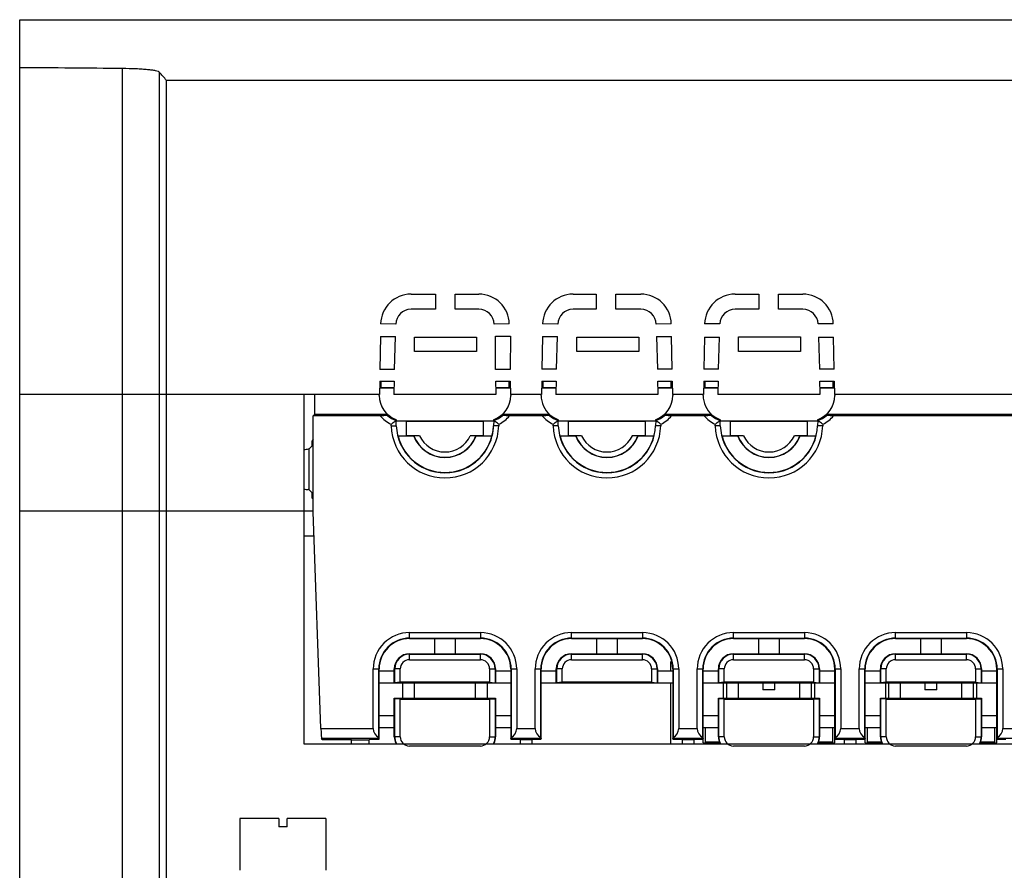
# Model space of a CAD drawing. Header units: millimetres. Extents: x 27 to 207, y 66 to 257.
# Tile 2 of 3: x 27 to 124, y 172 to 256. Entities that reach past the tile are written whole.
import ezdxf

# ---------------------------------------------------------------- set-up
doc = ezdxf.new("R2010")
doc.units = ezdxf.units.MM
doc.header["$LTSCALE"] = 20.976222
doc.layers.get('0').update_dxf_attribs({"linetype": 'CONTINUOUS'})

msp = doc.modelspace()

# ---------------------------------------------------------------- linework, layer by layer
at = {"color": 7}
for p, q in [((26.917, 66.011), (26.917, 256.011)), ((26.917, 256.011), (134.98, 256.011)), ((37.065, 152.311), (37.065, 251.186)), ((40.701, 250.838), (40.701, 152.311)), ((41.417, 152.311), (41.417, 250.011)), ((130.619, 250.011), (41.417, 250.011)), ((65.564, 228.911), (67.994, 228.911)), ((67.994, 228.911), (67.994, 227.411)), ((69.92, 227.411), (69.92, 228.911)), ((69.92, 228.911), (72.27, 228.911)), ((81.564, 228.911), (83.856, 228.911)), ((83.856, 228.911), (83.856, 227.411)), ((85.782, 227.411), (85.782, 228.911)), ((85.782, 228.911), (88.27, 228.911)), ((97.564, 228.911), (99.931, 228.911)), ((99.931, 228.911), (99.931, 227.411)), ((101.857, 227.411), (101.857, 228.911)), ((101.857, 228.911), (104.27, 228.911)), ((67.994, 227.411), (65.564, 227.411)), ((72.27, 227.411), (69.92, 227.411)), ((83.856, 227.411), (81.564, 227.411)), ((88.27, 227.411), (85.782, 227.411)), ((99.931, 227.411), (97.564, 227.411)), ((104.27, 227.411), (101.857, 227.411)), ((64.064, 225.937), (62.564, 225.964)), ((75.269, 225.964), (73.769, 225.937)), ((80.064, 225.937), (78.564, 225.964)), ((91.269, 225.964), (89.769, 225.937)), ((96.065, 225.964), (94.564, 225.964)), ((107.269, 225.964), (105.769, 225.964)), ((62.542, 224.719), (62.486, 221.468)), ((62.542, 224.719), (64.028, 224.719)), ((63.933, 221.468), (64.028, 224.719)), ((65.901, 223.252), (65.901, 224.665)), ((65.901, 224.665), (72.028, 224.665)), ((72.028, 224.665), (72.028, 223.252)), ((73.9, 221.468), (73.9, 224.755)), ((73.9, 224.755), (75.386, 224.755)), ((75.386, 224.755), (75.368, 221.468)), ((78.543, 224.724), (78.486, 221.492)), ((78.543, 224.724), (80.029, 224.724)), ((79.934, 221.492), (80.029, 224.724)), ((81.954, 223.252), (81.954, 224.665)), ((81.954, 224.665), (88.081, 224.665)), ((88.081, 224.665), (88.081, 223.252)), ((89.805, 224.724), (89.899, 221.492)), ((89.805, 224.724), (91.291, 224.724)), ((91.347, 221.492), (91.291, 224.724)), ((94.542, 224.664), (94.486, 221.503)), ((94.542, 224.664), (96.027, 224.664)), ((95.934, 221.503), (96.027, 224.664)), ((97.915, 223.252), (97.915, 224.686)), ((97.915, 224.686), (104.042, 224.686)), ((104.042, 224.686), (104.042, 223.252)), ((105.807, 224.664), (105.899, 221.503)), ((105.807, 224.664), (107.292, 224.664)), ((107.347, 221.503), (107.292, 224.664)), ((72.028, 223.252), (65.901, 223.252)), ((88.081, 223.252), (81.954, 223.252)), ((104.042, 223.252), (97.915, 223.252)), ((63.933, 221.468), (62.486, 221.468)), ((75.368, 221.468), (73.9, 221.468)), ((79.934, 221.492), (78.486, 221.492)), ((91.347, 221.492), (89.899, 221.492)), ((95.934, 221.503), (94.486, 221.503)), ((107.347, 221.503), (105.899, 221.503)), ((62.486, 220.31), (62.459, 219.011)), ((62.486, 220.31), (63.9, 220.31)), ((62.617, 219.665), (62.617, 220.31)), ((63.9, 220.31), (63.868, 219.211)), ((73.966, 219.211), (73.934, 220.31)), ((73.934, 220.31), (75.368, 220.31)), ((75.217, 220.31), (75.217, 219.665)), ((75.368, 220.31), (75.39, 219.011)), ((78.486, 220.31), (78.46, 219.011)), ((78.486, 220.31), (79.9, 220.31)), ((78.619, 219.665), (78.619, 220.31)), ((79.9, 220.31), (79.868, 219.211)), ((89.966, 219.211), (89.934, 220.31)), ((89.934, 220.31), (91.368, 220.31)), ((91.219, 220.31), (91.219, 219.665)), ((91.368, 220.31), (91.39, 219.011)), ((94.486, 220.31), (94.459, 219.011)), ((94.486, 220.31), (95.9, 220.31)), ((94.621, 219.665), (94.621, 220.31)), ((95.9, 220.31), (95.868, 219.211)), ((105.966, 219.211), (105.934, 220.31)), ((105.934, 220.31), (107.368, 220.31)), ((107.221, 220.31), (107.221, 219.665)), ((107.368, 220.31), (107.39, 219.011)), ((62.459, 219.011), (26.917, 219.011)), ((55.004, 184.474), (55.004, 219.011)), ((56.032, 219.011), (56.032, 217.011)), ((62.417, 218.896), (62.417, 219.011)), ((63.879, 219.611), (62.471, 219.611)), ((63.881, 219.665), (62.617, 219.665)), ((73.954, 219.011), (63.88, 219.011)), ((75.217, 219.665), (73.952, 219.665)), ((75.38, 219.611), (73.954, 219.611)), ((78.46, 219.011), (75.39, 219.011)), ((75.417, 219.011), (75.417, 218.895)), ((78.417, 218.897), (78.417, 219.011)), ((79.879, 219.611), (78.472, 219.611)), ((79.881, 219.665), (78.619, 219.665)), ((89.954, 219.011), (79.88, 219.011)), ((91.219, 219.665), (89.952, 219.665)), ((91.38, 219.611), (89.954, 219.611)), ((94.459, 219.011), (91.39, 219.011)), ((91.417, 219.011), (91.417, 218.895)), ((94.417, 218.897), (94.417, 219.011)), ((95.879, 219.611), (94.472, 219.611)), ((95.881, 219.665), (94.621, 219.665)), ((105.954, 219.011), (95.88, 219.011)), ((107.221, 219.665), (105.952, 219.665)), ((107.38, 219.611), (105.954, 219.611)), ((206.917, 219.011), (107.39, 219.011)), ((107.417, 219.011), (107.417, 218.895)), ((56.032, 217.011), (55.917, 216.896)), ((55.917, 207.396), (55.917, 216.896)), ((62.528, 216.896), (55.917, 216.896)), ((63.274, 217.011), (56.032, 217.011)), ((79.28, 217.007), (74.559, 217.011)), ((78.528, 216.896), (75.305, 216.896)), ((79.279, 217.009), (79.28, 217.011)), ((79.279, 217.009), (79.28, 217.011)), ((95.28, 217.007), (90.559, 217.011)), ((94.528, 216.896), (91.305, 216.896)), ((95.279, 217.009), (95.28, 217.011)), ((95.279, 217.009), (95.28, 217.011)), ((177.801, 217.011), (106.559, 217.011)), ((177.917, 216.896), (107.305, 216.896)), ((63.604, 215.892), (63.597, 216.074)), ((63.604, 215.892), (64.112, 215.91)), ((64.094, 216.432), (64.118, 216.479)), ((64.112, 215.91), (64.094, 216.432)), ((65.117, 216.361), (64.105, 216.379)), ((64.121, 216.396), (64.118, 216.479)), ((64.121, 216.396), (73.712, 216.396)), ((65.117, 214.931), (65.117, 216.361)), ((65.117, 216.361), (72.717, 216.361)), ((73.729, 216.379), (72.717, 216.361)), ((72.717, 214.931), (72.717, 216.361)), ((73.715, 216.479), (73.712, 216.396)), ((73.729, 216.379), (73.713, 215.91)), ((74.23, 215.892), (73.713, 215.91)), ((73.715, 216.479), (73.739, 216.432)), ((73.739, 216.432), (73.721, 215.91)), ((73.747, 216.522), (73.763, 216.543)), ((74.236, 216.074), (74.23, 215.892)), ((79.604, 215.892), (79.597, 216.074)), ((80.121, 215.91), (79.604, 215.892)), ((80.094, 216.432), (80.118, 216.479)), ((80.112, 215.91), (80.094, 216.432)), ((81.117, 216.361), (80.105, 216.379)), ((80.121, 216.396), (80.118, 216.479)), ((80.121, 216.396), (89.712, 216.396)), ((81.117, 214.931), (81.117, 216.361)), ((81.117, 216.361), (88.717, 216.361)), ((89.729, 216.379), (88.717, 216.361)), ((88.717, 214.931), (88.717, 216.361)), ((89.715, 216.479), (89.712, 216.396)), ((90.23, 215.892), (89.713, 215.91)), ((89.715, 216.479), (89.739, 216.432)), ((89.739, 216.432), (89.721, 215.91)), ((89.747, 216.522), (89.763, 216.543)), ((90.236, 216.074), (90.23, 215.892)), ((95.604, 215.892), (95.597, 216.074)), ((96.121, 215.91), (95.604, 215.892)), ((96.094, 216.432), (96.118, 216.479)), ((96.112, 215.91), (96.094, 216.432)), ((97.117, 216.361), (96.105, 216.379)), ((96.121, 216.396), (96.118, 216.479)), ((96.121, 216.396), (105.712, 216.396)), ((97.117, 214.931), (97.117, 216.361)), ((97.117, 216.361), (104.717, 216.361)), ((105.729, 216.379), (104.717, 216.361)), ((104.717, 214.931), (104.717, 216.361)), ((105.715, 216.479), (105.712, 216.396)), ((106.23, 215.892), (105.713, 215.91)), ((105.715, 216.479), (105.739, 216.432)), ((105.739, 216.432), (105.721, 215.91)), ((105.747, 216.522), (105.763, 216.543)), ((106.236, 216.074), (106.23, 215.892)), ((64.258, 214.916), (65.117, 214.931)), ((66.41, 214.931), (65.117, 214.931)), ((72.717, 214.931), (71.423, 214.931)), ((71.98, 214.922), (71.423, 214.931)), ((72.717, 214.931), (73.575, 214.916)), ((80.258, 214.916), (81.117, 214.931)), ((82.41, 214.931), (81.117, 214.931)), ((88.717, 214.931), (87.423, 214.931)), ((88.717, 214.931), (89.575, 214.916)), ((96.258, 214.916), (97.117, 214.931)), ((98.41, 214.931), (97.117, 214.931)), ((104.717, 214.931), (103.423, 214.931)), ((103.98, 214.922), (103.423, 214.931)), ((104.717, 214.931), (105.575, 214.916)), ((55.917, 214.541), (55.759, 214.384)), ((55.759, 214.384), (55.759, 213.883)), ((65.835, 214.896), (64.284, 214.896)), ((73.55, 214.896), (71.998, 214.896)), ((81.835, 214.896), (80.284, 214.896)), ((89.55, 214.896), (87.998, 214.896)), ((97.835, 214.896), (96.284, 214.896)), ((105.55, 214.896), (103.998, 214.896)), ((55.461, 213.585), (55.416, 213.585)), ((55.759, 213.883), (55.461, 213.585)), ((55.461, 213.585), (55.461, 209.607)), ((55.461, 209.607), (55.416, 209.607)), ((55.461, 209.607), (55.759, 209.309)), ((55.759, 209.309), (55.759, 208.808)), ((55.759, 208.808), (55.917, 208.651)), ((26.917, 207.511), (55.917, 207.511)), ((56.663, 186.015), (55.917, 207.396)), ((56, 205.011), (55.004, 205.011)), ((65.417, 194.896), (65.417, 195.483)), ((65.417, 195.483), (72.417, 195.483)), ((72.417, 195.483), (72.417, 194.896)), ((81.417, 194.896), (81.417, 195.483)), ((81.417, 195.483), (88.417, 195.483)), ((88.417, 195.483), (88.417, 194.896)), ((97.417, 194.896), (97.417, 195.483)), ((97.417, 195.483), (104.417, 195.483)), ((104.417, 195.483), (104.417, 194.896)), ((113.417, 194.896), (113.417, 195.483)), ((113.417, 195.483), (120.417, 195.483)), ((120.417, 195.483), (120.417, 194.896)), ((65.417, 194.935), (72.417, 194.935)), ((65.417, 194.896), (72.417, 194.896)), ((67.917, 193.396), (67.917, 194.896)), ((69.917, 194.896), (69.917, 193.396)), ((81.417, 194.935), (88.417, 194.935)), ((81.417, 194.896), (88.417, 194.896)), ((83.917, 193.396), (83.917, 194.896)), ((85.917, 194.896), (85.917, 193.396)), ((97.417, 194.935), (104.417, 194.935)), ((97.417, 194.896), (104.417, 194.896)), ((99.917, 193.396), (99.917, 194.896)), ((101.917, 194.896), (101.917, 193.396)), ((113.417, 194.935), (120.417, 194.935)), ((113.417, 194.896), (120.417, 194.896)), ((115.917, 193.396), (115.917, 194.896)), ((117.917, 194.896), (117.917, 193.396)), ((65.416, 193.356), (65.417, 193.396)), ((65.416, 192.808), (65.416, 193.356)), ((65.416, 193.356), (72.417, 193.356)), ((65.416, 192.808), (72.417, 192.808)), ((65.417, 193.396), (72.417, 193.396)), ((72.417, 193.356), (72.417, 193.396)), ((72.417, 192.808), (72.417, 193.356)), ((81.416, 193.356), (81.417, 193.396)), ((81.416, 192.808), (81.416, 193.356)), ((81.416, 193.356), (88.417, 193.356)), ((81.416, 192.808), (88.417, 192.808)), ((81.417, 193.396), (88.417, 193.396)), ((88.417, 193.356), (88.417, 193.396)), ((88.417, 192.808), (88.417, 193.356)), ((91.217, 191.696), (91.217, 192.642)), ((97.416, 193.356), (97.417, 193.396)), ((97.416, 192.808), (97.416, 193.356)), ((97.416, 193.356), (104.417, 193.356)), ((97.416, 192.808), (104.417, 192.808)), ((97.417, 193.396), (104.417, 193.396)), ((104.417, 193.356), (104.417, 193.396)), ((104.417, 192.808), (104.417, 193.356)), ((113.416, 193.356), (113.417, 193.396)), ((113.416, 192.808), (113.416, 193.356)), ((113.416, 193.356), (120.417, 193.356)), ((113.416, 192.808), (120.417, 192.808)), ((113.417, 193.396), (120.417, 193.396)), ((120.417, 193.356), (120.417, 193.396)), ((120.417, 192.808), (120.417, 193.356)), ((61.829, 186.015), (61.829, 191.896)), ((61.829, 191.896), (62.417, 191.896)), ((62.377, 185.123), (62.377, 191.896)), ((62.417, 185.015), (62.417, 191.896)), ((62.417, 191.696), (63.917, 191.696)), ((63.917, 190.496), (63.917, 191.896)), ((63.956, 191.896), (63.917, 191.896)), ((63.956, 190.535), (63.956, 191.896)), ((64.504, 191.896), (63.956, 191.896)), ((64.504, 190.583), (64.504, 191.896)), ((73.329, 191.896), (73.329, 190.583)), ((73.329, 191.896), (73.877, 191.896)), ((73.877, 191.896), (73.877, 190.535)), ((73.877, 191.896), (73.917, 191.896)), ((73.917, 191.896), (73.917, 190.496)), ((73.917, 191.696), (75.417, 191.696)), ((75.417, 191.896), (75.417, 185.015)), ((75.417, 191.896), (76.004, 191.896)), ((75.456, 191.896), (75.456, 185.123)), ((76.004, 191.896), (76.004, 186.015)), ((77.829, 186.015), (77.829, 191.896)), ((77.829, 191.896), (78.417, 191.896)), ((78.377, 185.123), (78.377, 191.896)), ((78.417, 185.015), (78.417, 191.896)), ((78.417, 191.696), (79.917, 191.696)), ((79.917, 190.496), (79.917, 191.896)), ((79.956, 191.896), (79.917, 191.896)), ((79.956, 190.535), (79.956, 191.896)), ((80.504, 191.896), (79.956, 191.896)), ((80.504, 190.583), (80.504, 191.896)), ((89.329, 191.896), (89.329, 190.583)), ((89.329, 191.896), (89.877, 191.896)), ((89.877, 191.896), (89.877, 190.535)), ((89.877, 191.896), (89.917, 191.896)), ((89.917, 191.896), (89.917, 190.496)), ((89.917, 191.696), (91.417, 191.696)), ((91.417, 191.896), (91.417, 185.015)), ((91.417, 191.896), (92.004, 191.896)), ((91.456, 191.896), (91.456, 185.123)), ((92.004, 191.896), (92.004, 186.015)), ((93.829, 186.015), (93.829, 191.896)), ((93.829, 191.896), (94.417, 191.896)), ((94.377, 185.123), (94.377, 191.896)), ((94.417, 184.611), (94.417, 191.896)), ((94.417, 191.696), (95.917, 191.696)), ((95.917, 190.496), (95.917, 191.896)), ((95.956, 191.896), (95.917, 191.896)), ((95.956, 190.535), (95.956, 191.896)), ((96.504, 191.896), (95.956, 191.896)), ((96.504, 190.583), (96.504, 191.896)), ((105.329, 191.896), (105.329, 190.583)), ((105.329, 191.896), (105.877, 191.896)), ((105.877, 191.896), (105.877, 190.535)), ((105.877, 191.896), (105.917, 191.896)), ((105.917, 191.896), (105.917, 190.496)), ((105.917, 191.696), (107.417, 191.696)), ((107.417, 184.611), (107.417, 191.896)), ((107.417, 191.896), (108.004, 191.896)), ((107.456, 191.896), (107.456, 185.123)), ((108.004, 191.896), (108.004, 186.015)), ((109.829, 186.015), (109.829, 191.896)), ((109.829, 191.896), (110.417, 191.896)), ((110.377, 185.123), (110.377, 191.896)), ((110.417, 184.611), (110.417, 191.896)), ((110.417, 191.696), (111.917, 191.696)), ((111.917, 190.496), (111.917, 191.896)), ((111.956, 191.896), (111.917, 191.896)), ((111.956, 190.535), (111.956, 191.896)), ((112.504, 191.896), (111.956, 191.896)), ((112.504, 190.583), (112.504, 191.896)), ((121.329, 191.896), (121.329, 190.583)), ((121.329, 191.896), (121.877, 191.896)), ((121.877, 191.896), (121.877, 190.535)), ((121.877, 191.896), (121.917, 191.896)), ((121.917, 191.896), (121.917, 190.496)), ((121.917, 191.696), (123.417, 191.696)), ((123.417, 184.611), (123.417, 191.896)), ((123.417, 191.896), (124.004, 191.896)), ((123.456, 191.896), (123.456, 185.123)), ((124.004, 191.896), (124.004, 186.015)), ((75.417, 190.496), (62.417, 190.496)), ((63.956, 190.535), (63.917, 190.496)), ((64.504, 190.583), (63.956, 190.535)), ((73.329, 190.583), (64.504, 190.583)), ((64.717, 190.496), (64.717, 188.996)), ((65.917, 188.996), (65.917, 190.496)), ((71.917, 190.496), (71.917, 188.996)), ((73.117, 188.996), (73.117, 190.496)), ((73.329, 190.583), (73.877, 190.535)), ((73.877, 190.535), (73.917, 190.496)), ((91.417, 190.496), (78.417, 190.496)), ((79.956, 190.535), (79.917, 190.496)), ((80.504, 190.583), (79.956, 190.535)), ((89.329, 190.583), (80.504, 190.583)), ((89.329, 190.583), (89.877, 190.535)), ((89.877, 190.535), (89.917, 190.496)), ((91.217, 184.474), (91.217, 190.496)), ((107.417, 190.496), (94.417, 190.496)), ((95.956, 190.535), (95.917, 190.496)), ((96.504, 190.583), (95.956, 190.535)), ((96.409, 190.496), (96.409, 188.996)), ((105.329, 190.583), (96.504, 190.583)), ((96.717, 190.496), (96.717, 188.996)), ((97.917, 188.996), (97.917, 190.496)), ((100.309, 190.496), (100.309, 189.825)), ((101.509, 189.825), (100.309, 189.825)), ((101.509, 189.825), (101.509, 190.496)), ((103.917, 190.496), (103.917, 188.996)), ((105.117, 188.996), (105.117, 190.496)), ((105.329, 190.583), (105.877, 190.535)), ((105.409, 190.496), (105.409, 188.996)), ((105.877, 190.535), (105.917, 190.496)), ((123.417, 190.496), (110.417, 190.496)), ((111.956, 190.535), (111.917, 190.496)), ((112.504, 190.583), (111.956, 190.535)), ((112.411, 190.496), (112.411, 188.996)), ((121.329, 190.583), (112.504, 190.583)), ((112.717, 190.496), (112.717, 188.996)), ((113.917, 188.996), (113.917, 190.496)), ((116.311, 190.496), (116.311, 189.825)), ((117.511, 189.825), (116.311, 189.825)), ((117.511, 189.825), (117.511, 190.496)), ((119.917, 190.496), (119.917, 188.996)), ((121.117, 188.996), (121.117, 190.496)), ((121.329, 190.583), (121.877, 190.535)), ((121.411, 190.496), (121.411, 188.996)), ((121.877, 190.535), (121.917, 190.496)), ((63.917, 185.196), (63.917, 188.996)), ((63.956, 188.956), (63.917, 188.996)), ((63.917, 188.996), (73.917, 188.996)), ((63.956, 185.196), (63.956, 188.956)), ((64.504, 188.908), (63.956, 188.956)), ((64.504, 185.196), (64.504, 188.908)), ((64.504, 188.908), (73.329, 188.908)), ((73.329, 188.908), (73.877, 188.956)), ((73.329, 188.908), (73.329, 185.196)), ((73.877, 188.956), (73.917, 188.996)), ((73.877, 188.956), (73.877, 185.196)), ((73.917, 188.996), (73.917, 185.196)), ((95.917, 185.196), (95.917, 188.996)), ((95.956, 188.956), (95.917, 188.996)), ((95.917, 188.996), (105.917, 188.996)), ((95.956, 185.196), (95.956, 188.956)), ((96.504, 188.908), (95.956, 188.956)), ((96.504, 185.196), (96.504, 188.908)), ((96.504, 188.908), (105.329, 188.908)), ((105.329, 188.908), (105.877, 188.956)), ((105.329, 188.908), (105.329, 185.196)), ((105.877, 188.956), (105.917, 188.996)), ((105.877, 188.956), (105.877, 185.196)), ((105.917, 188.996), (105.917, 185.196)), ((111.917, 185.196), (111.917, 188.996)), ((111.956, 188.956), (111.917, 188.996)), ((111.917, 188.996), (121.917, 188.996)), ((111.956, 185.196), (111.956, 188.956)), ((112.504, 188.908), (111.956, 188.956)), ((112.504, 185.196), (112.504, 188.908)), ((112.504, 188.908), (121.329, 188.908)), ((121.329, 188.908), (121.877, 188.956)), ((121.329, 188.908), (121.329, 185.196)), ((121.877, 188.956), (121.917, 188.996)), ((121.877, 188.956), (121.877, 185.196)), ((121.917, 188.996), (121.917, 185.196)), ((62.417, 187.296), (63.917, 187.296)), ((73.917, 187.296), (75.417, 187.296)), ((94.417, 187.296), (95.917, 187.296)), ((105.917, 187.296), (107.417, 187.296)), ((110.417, 187.296), (111.917, 187.296)), ((121.917, 187.296), (123.417, 187.296)), ((56.663, 186.015), (61.829, 186.015)), ((63.917, 186.096), (62.417, 186.096)), ((75.417, 186.096), (73.917, 186.096)), ((76.004, 186.015), (77.829, 186.015)), ((92.004, 186.015), (93.829, 186.015)), ((95.917, 186.096), (94.417, 186.096)), ((94.609, 186.096), (94.609, 184.714)), ((107.417, 186.096), (105.917, 186.096)), ((107.209, 184.714), (107.209, 186.096)), ((108.004, 186.015), (109.829, 186.015)), ((111.917, 186.096), (110.417, 186.096)), ((110.611, 186.096), (110.611, 184.714)), ((123.417, 186.096), (121.917, 186.096)), ((123.211, 184.714), (123.211, 186.096)), ((124.004, 186.015), (125.829, 186.015)), ((56.805, 184.945), (56.732, 185.016)), ((62.414, 185.016), (56.732, 185.016)), ((56.805, 184.945), (59.641, 184.945)), ((59.69, 184.896), (59.641, 184.945)), ((59.69, 184.474), (59.69, 184.896)), ((59.69, 184.896), (61.431, 184.896)), ((61.431, 184.896), (61.455, 184.945)), ((61.431, 184.474), (61.431, 184.896)), ((62.382, 184.945), (61.455, 184.945)), ((62.382, 184.945), (62.417, 185.015)), ((62.417, 185.015), (62.414, 185.016)), ((63.956, 185.196), (63.917, 185.196)), ((64.504, 185.196), (63.956, 185.196)), ((73.329, 185.196), (73.877, 185.196)), ((73.877, 185.196), (73.917, 185.196)), ((75.417, 185.015), (75.42, 185.016)), ((75.417, 185.015), (75.452, 184.945)), ((78.414, 185.016), (75.42, 185.016)), ((76.317, 184.945), (75.452, 184.945)), ((76.317, 184.945), (76.341, 184.896)), ((76.341, 184.896), (76.341, 184.474)), ((77.492, 184.896), (76.341, 184.896)), ((77.492, 184.896), (77.517, 184.945)), ((77.492, 184.896), (77.492, 184.474)), ((78.382, 184.945), (77.517, 184.945)), ((78.417, 185.015), (78.382, 184.945)), ((78.417, 185.015), (78.414, 185.016)), ((91.417, 185.015), (91.42, 185.016)), ((91.417, 185.015), (91.452, 184.945)), ((94.414, 185.016), (91.42, 185.016)), ((92.317, 184.945), (91.452, 184.945)), ((92.317, 184.945), (92.341, 184.896)), ((92.341, 184.896), (92.341, 184.474)), ((93.492, 184.896), (92.341, 184.896)), ((93.492, 184.896), (93.517, 184.945)), ((93.492, 184.896), (93.492, 184.474)), ((94.382, 184.945), (93.517, 184.945)), ((94.417, 185.015), (94.382, 184.945)), ((94.417, 185.015), (94.414, 185.016)), ((95.956, 185.196), (95.917, 185.196)), ((96.504, 185.196), (95.956, 185.196)), ((105.329, 185.196), (105.877, 185.196)), ((105.877, 185.196), (105.917, 185.196)), ((107.417, 185.015), (107.42, 185.016)), ((107.417, 185.015), (107.452, 184.945)), ((110.414, 185.016), (107.42, 185.016)), ((108.317, 184.945), (107.452, 184.945)), ((108.317, 184.945), (108.341, 184.896)), ((108.341, 184.896), (108.341, 184.474)), ((109.492, 184.896), (108.341, 184.896)), ((109.492, 184.896), (109.517, 184.945)), ((109.492, 184.896), (109.492, 184.474)), ((110.382, 184.945), (109.517, 184.945)), ((110.417, 185.015), (110.382, 184.945)), ((110.417, 185.015), (110.414, 185.016)), ((111.956, 185.196), (111.917, 185.196)), ((112.504, 185.196), (111.956, 185.196)), ((121.329, 185.196), (121.877, 185.196)), ((121.877, 185.196), (121.917, 185.196)), ((123.417, 185.015), (123.42, 185.016)), ((123.417, 185.015), (123.452, 184.945)), ((126.414, 185.016), (123.42, 185.016)), ((124.317, 184.945), (123.452, 184.945)), ((178.517, 184.474), (55.004, 184.474)), ((72.417, 184.283), (65.416, 184.283)), ((94.417, 184.611), (96.107, 184.611)), ((94.609, 184.714), (96.073, 184.714)), ((104.417, 184.283), (97.416, 184.283)), ((105.727, 184.611), (107.417, 184.611)), ((105.76, 184.714), (107.209, 184.714)), ((110.417, 184.611), (112.107, 184.611)), ((110.611, 184.714), (112.073, 184.714)), ((120.417, 184.283), (113.416, 184.283)), ((121.727, 184.611), (123.417, 184.611)), ((121.76, 184.714), (123.211, 184.714)), ((48.674, 177.111), (48.674, 172.011)), ((52.517, 177.111), (48.674, 177.111)), ((52.517, 177.111), (52.517, 176.311)), ((53.317, 176.311), (53.317, 177.111)), ((57.16, 177.111), (53.317, 177.111)), ((57.16, 177.111), (57.16, 172.011)), ((53.317, 176.311), (52.517, 176.311))]:
    msp.add_line(p, q, dxfattribs=at)
for centre, radius, start, end in [((65.564, 225.911), 3, 90, 179), ((72.27, 225.911), 3, 1, 90), ((81.564, 225.911), 3, 90, 179), ((88.27, 225.911), 3, 1, 90), ((97.564, 225.911), 3, 90, 179), ((104.27, 225.911), 3, 1, 90), ((65.564, 225.911), 1.5, 90, 179), ((72.27, 225.911), 1.5, 1, 90), ((81.564, 225.911), 1.5, 90, 179), ((88.27, 225.911), 1.5, 1, 90), ((97.564, 225.911), 1.5, 90, 177.9997), ((104.27, 225.911), 1.5, 2.0003, 90), ((64.917, 218.896), 2.5, 180, 250.22095), ((65.543, 219.211), 1.675, 180, 186.85774), ((72.917, 218.896), 2.5, 289.77905, 359.98384), ((72.291, 219.211), 1.675, 353.14226, 360), ((80.917, 218.896), 2.5, 179.98397, 229.10159), ((81.543, 219.211), 1.675, 180, 186.85774), ((88.917, 218.896), 2.5, 289.77905, 359.98387), ((88.291, 219.211), 1.675, 353.14226, 360), ((96.917, 218.896), 2.5, 179.98397, 229.10159), ((97.543, 219.211), 1.675, 180, 186.85774), ((104.917, 218.896), 2.5, 289.77905, 359.98384), ((104.291, 219.211), 1.675, 353.14226, 360), ((67.425, 35.394), 181.568, 91.32131, 91.54539), ((64.917, 218.896), 3.115, 219.94152, 244.94229), ((77.011, 211.866), 14.669, 159.46692, 159.87294), ((64.917, 218.896), 2.597, 229.74179, 251.5322), ((72.917, 218.896), 2.597, 288.4678, 310.25821), ((72.917, 218.896), 3.115, 295.05771, 320.05848), ((60.822, 211.866), 14.669, 20.12706, 20.53308), ((70.408, 35.377), 181.585, 88.45462, 88.67868), ((83.421, 35.552), 181.41, 91.32111, 91.5454), ((80.917, 218.896), 3.115, 219.94152, 244.94229), ((80.917, 218.896), 2.597, 229.74289, 251.5322), ((80.917, 218.897), 2.501, 229.10608, 250.21637), ((88.917, 218.896), 2.597, 288.4678, 310.25821), ((88.917, 218.896), 3.115, 295.05771, 320.05848), ((76.822, 211.866), 14.669, 20.12706, 20.53308), ((86.408, 35.377), 181.585, 88.45462, 88.67868), ((99.421, 35.552), 181.41, 91.32111, 91.5454), ((96.917, 218.896), 3.115, 219.94152, 244.94229), ((96.917, 218.896), 2.597, 229.74289, 251.5322), ((96.917, 218.897), 2.501, 229.10608, 250.21637), ((104.917, 218.896), 2.597, 288.4678, 310.25821), ((104.917, 218.896), 3.115, 295.05771, 320.05848), ((92.822, 211.866), 14.669, 20.12706, 20.53308), ((102.408, 35.377), 181.585, 88.45462, 88.67868), ((68.917, 216.077), 5.316, 181.99857, 358.00143), ((69.016, 220.151), 6.121, 216.11217, 216.86267), ((68.917, 216.077), 4.807, 181.99917, 358.00083), ((68.835, 216.077), 4.881, 346.23665, 358.03714), ((68.462, 220.413), 6.563, 323.17036, 323.63518), ((84.917, 216.077), 5.316, 181.99857, 358.00143), ((85.016, 220.151), 6.121, 216.11217, 216.86267), ((84.917, 216.077), 4.807, 181.99917, 358.00083), ((84.462, 220.413), 6.563, 323.17036, 323.63518), ((100.917, 216.077), 5.316, 181.99857, 358.00143), ((101.016, 220.151), 6.121, 216.11217, 216.86267), ((100.917, 216.077), 4.807, 181.99917, 358.00083), ((100.462, 220.413), 6.563, 323.17036, 323.63518), ((68.917, 216.077), 3.274, 200.66211, 339.33794), ((68.917, 216.077), 2.756, 204.58025, 335.41982), ((84.917, 216.077), 3.274, 200.66211, 339.33794), ((84.917, 216.077), 2.756, 204.58025, 335.41982), ((100.917, 216.077), 3.274, 200.66211, 339.33794), ((100.917, 216.077), 2.756, 204.58025, 335.41982), ((68.917, 216.077), 4.781, 194.30465, 345.69509), ((68.917, 216.077), 3.3, 200.97683, 339.02317), ((84.917, 216.077), 4.781, 194.30465, 345.69509), ((84.917, 216.077), 3.3, 200.97683, 339.02317), ((100.917, 216.077), 4.781, 194.30465, 345.69509), ((100.917, 216.077), 3.3, 200.97683, 339.02317), ((65.417, 191.896), 3.587, 89.99565, 179.99565), ((72.417, 191.896), 3.587, 359.99565, 89.99565), ((81.417, 191.896), 3.587, 89.99565, 179.99565), ((88.417, 191.896), 3.587, 359.99565, 89.99565), ((97.417, 191.896), 3.587, 89.99565, 179.99565), ((104.417, 191.896), 3.587, 359.99565, 89.99565), ((113.417, 191.896), 3.587, 89.99565, 179.99565), ((120.417, 191.896), 3.587, 359.99565, 89.99565), ((65.417, 191.896), 3.04, 89.99781, 180.00129), ((65.417, 191.896), 3, 89.99923, 180), ((72.417, 191.896), 3.04, 0, 90.00143), ((72.417, 191.896), 3, 0, 90.00069), ((81.417, 191.896), 3.04, 89.99781, 180.00129), ((81.417, 191.896), 3, 89.99923, 180), ((88.417, 191.896), 3.04, 0, 90.00143), ((88.417, 191.896), 3, 0, 90.00069), ((97.417, 191.896), 3.04, 89.99781, 180.00129), ((97.417, 191.896), 3, 89.99923, 180), ((104.417, 191.896), 3.04, 0, 90.00143), ((104.417, 191.896), 3, 0, 90.00069), ((113.417, 191.896), 3.04, 89.99781, 180.00129), ((113.417, 191.896), 3, 89.99923, 180), ((120.417, 191.896), 3.04, 0, 90.00143), ((120.417, 191.896), 3, 0, 90.00069), ((65.417, 191.896), 1.5, 90, 180), ((65.417, 191.896), 1.46, 90.01156, 179.98845), ((65.417, 191.896), 0.913, 90.01139, 179.98862), ((72.417, 191.896), 1.5, 0, 90), ((72.417, 191.896), 1.46, 0.01156, 89.98845), ((72.417, 191.896), 0.913, 0.01139, 89.98862), ((81.417, 191.896), 1.5, 90, 180), ((81.417, 191.896), 1.46, 90.01164, 179.98845), ((81.417, 191.896), 0.913, 90.01173, 179.98862), ((88.417, 191.896), 1.5, 0, 90), ((88.417, 191.896), 1.46, 0.01164, 89.98845), ((88.417, 191.896), 0.913, 0.01173, 89.98862), ((97.417, 191.896), 1.5, 90, 180), ((97.417, 191.896), 1.46, 90.01164, 179.98845), ((97.417, 191.896), 0.913, 90.01173, 179.98862), ((104.417, 191.896), 1.5, 0, 90), ((104.417, 191.896), 1.46, 0.01164, 89.98845), ((104.417, 191.896), 0.913, 0.01173, 89.98862), ((113.417, 191.896), 1.5, 90, 180), ((113.417, 191.896), 1.46, 90.01164, 179.98845), ((113.417, 191.896), 0.913, 90.01173, 179.98862), ((120.417, 191.896), 1.5, 0, 90), ((120.417, 191.896), 1.46, 0.01164, 89.98845), ((120.417, 191.896), 0.913, 0.01173, 89.98862), ((65.417, 185.196), 1.5, 180, 204.55402), ((65.417, 185.196), 1.46, 180.01176, 205.22185), ((65.417, 185.196), 0.913, 180.01194, 269.98862), ((72.417, 185.196), 0.913, 270.01139, 359.98862), ((72.417, 185.196), 1.46, 334.78395, 359.98845), ((72.417, 185.196), 1.5, 335.44598, 360), ((97.417, 185.196), 1.5, 180, 204.55402), ((97.417, 185.196), 1.46, 180.01176, 205.22185), ((97.417, 185.196), 0.913, 180.01194, 269.98862), ((104.417, 185.196), 0.913, 270.01139, 359.98862), ((104.417, 185.196), 1.46, 334.78395, 359.98845), ((104.417, 185.196), 1.5, 335.44598, 360), ((113.417, 185.196), 1.5, 180, 204.55402), ((113.417, 185.196), 1.46, 180.01164, 205.22186), ((113.417, 185.196), 0.913, 180.01173, 269.98862), ((120.417, 185.196), 0.913, 270.01173, 359.98862), ((120.417, 185.196), 1.46, 334.78395, 359.98845), ((120.417, 185.196), 1.5, 335.44598, 360)]:
    msp.add_arc(centre, radius, start, end, dxfattribs=at)
for centre, major_axis, ratio, start_param, end_param in [((-1139.343, -843.989), (12573.058, 0), 0.087489, 1.477093, 1.477904), ((31.379, -843.989), (0, 1100), 0.087489, -0.104494, -0.097024), ((55.417, 212.583), (-0.316, 0.95), 0.998478, -0.32105, 0.122974), ((55.417, 210.609), (0.316, 0.95), 0.998478, -3.264573, -2.820542), ((56.698, 186.015), (-0.035, 1), 0.034899, 1.569576, 3.105466), ((62.829, 186.015), (1, 0), 1, -3.141593, -2.039872), ((75.004, 186.015), (0, 1), 1, -2.672517, -1.570796), ((78.829, 186.015), (0, 1), 1, 1.570796, 2.672517), ((91.004, 186.015), (0, 1), 1, -2.672517, -1.570796), ((94.829, 186.015), (0, 1), 1, 1.570796, 2.672517), ((107.004, 186.015), (0, 1), 1, -2.672517, -1.570796), ((110.829, 186.015), (1, 0), 1, 3.141593, 4.243314), ((123.004, 186.015), (0, 1), 1, -2.672517, -1.570796), ((62.417, 186.015), (0, 1), 0.087489, -3.610668, -3.176499), ((75.417, 186.015), (0, 1), 0.087489, -3.106686, -2.672517), ((78.417, 186.015), (0, 1), 0.087489, -3.610668, -3.176499), ((91.417, 186.015), (0, 1), 0.087489, -3.106686, -2.672517), ((94.417, 186.015), (0, 1), 0.087489, -3.610668, -3.176499), ((107.417, 186.015), (0, 1), 0.087489, -3.106686, -2.672517), ((110.417, 186.015), (0, 1), 0.087489, -3.610668, -3.176499), ((123.417, 186.015), (0, 1), 0.087489, -3.106686, -2.672517)]:
    msp.add_ellipse(centre, major_axis=major_axis, ratio=ratio, start_param=start_param, end_param=end_param, dxfattribs=at)
for points, knots in [([(40.701, 250.838), (40.689, 250.852), (40.649, 250.877), (40.531, 250.926), (40.308, 250.978), (39.963, 251.033), (39.52, 251.081), (38.991, 251.122), (38.163, 251.167), (37.513, 251.182), (37.065, 251.186)], [0, 0, 0, 0, 0.015358, 0.037728, 0.104676, 0.200649, 0.323293, 0.469108, 0.633891, 1, 1, 1, 1]), ([(79.238, 216.914), (79.241, 216.922), (79.247, 216.937), (79.254, 216.962), (79.265, 216.986), (79.276, 217), (79.279, 217.009)], [0, 0, 0, 0, 0.243796, 0.485102, 0.736519, 1, 1, 1, 1]), ([(95.238, 216.914), (95.241, 216.922), (95.247, 216.937), (95.254, 216.962), (95.265, 216.986), (95.276, 217), (95.279, 217.009)], [0, 0, 0, 0, 0.243796, 0.485102, 0.736519, 1, 1, 1, 1]), ([(63.597, 216.074), (63.639, 216.103), (63.807, 216.219), (63.972, 216.339), (64.094, 216.432)], [0, 0, 0, 0, 0.248639, 1, 1, 1, 1]), ([(74.236, 216.074), (74.194, 216.103), (74.026, 216.219), (73.861, 216.339), (73.74, 216.432)], [0, 0, 0, 0, 0.248639, 1, 1, 1, 1]), ([(79.597, 216.074), (79.639, 216.103), (79.807, 216.219), (79.972, 216.339), (80.094, 216.432)], [0, 0, 0, 0, 0.248639, 1, 1, 1, 1]), ([(90.236, 216.074), (90.194, 216.103), (90.026, 216.219), (89.861, 216.339), (89.74, 216.432)], [0, 0, 0, 0, 0.248639, 1, 1, 1, 1]), ([(95.597, 216.074), (95.639, 216.103), (95.807, 216.219), (95.972, 216.339), (96.094, 216.432)], [0, 0, 0, 0, 0.248639, 1, 1, 1, 1]), ([(106.236, 216.074), (106.194, 216.103), (106.026, 216.219), (105.861, 216.339), (105.74, 216.432)], [0, 0, 0, 0, 0.248639, 1, 1, 1, 1]), ([(65.853, 214.922), (65.852, 214.919), (65.847, 214.917), (65.843, 214.911), (65.847, 214.902), (65.838, 214.9), (65.835, 214.896)], [0, 0, 0, 0, 0.289352, 0.449699, 0.597127, 1, 1, 1, 1]), ([(71.98, 214.922), (71.982, 214.919), (71.987, 214.917), (71.99, 214.911), (71.986, 214.902), (71.995, 214.9), (71.998, 214.896)], [0, 0, 0, 0, 0.29218, 0.449534, 0.59668, 1, 1, 1, 1]), ([(73.575, 214.916), (73.572, 214.914), (73.567, 214.913), (73.561, 214.908), (73.564, 214.902), (73.556, 214.899), (73.552, 214.898), (73.55, 214.896)], [0, 0, 0, 0, 0.320218, 0.461223, 0.569719, 0.763137, 1, 1, 1, 1]), ([(81.853, 214.922), (81.852, 214.919), (81.847, 214.917), (81.843, 214.911), (81.847, 214.902), (81.838, 214.9), (81.835, 214.896)], [0, 0, 0, 0, 0.289352, 0.449699, 0.597127, 1, 1, 1, 1]), ([(87.98, 214.922), (87.982, 214.919), (87.987, 214.917), (87.99, 214.911), (87.986, 214.902), (87.995, 214.9), (87.998, 214.896)], [0, 0, 0, 0, 0.29218, 0.449534, 0.59668, 1, 1, 1, 1]), ([(89.575, 214.916), (89.572, 214.914), (89.567, 214.913), (89.561, 214.908), (89.564, 214.902), (89.556, 214.899), (89.552, 214.898), (89.55, 214.896)], [0, 0, 0, 0, 0.320218, 0.461222, 0.569719, 0.763137, 1, 1, 1, 1]), ([(97.853, 214.922), (97.852, 214.919), (97.847, 214.917), (97.843, 214.911), (97.847, 214.902), (97.838, 214.9), (97.835, 214.896)], [0, 0, 0, 0, 0.289352, 0.449699, 0.597127, 1, 1, 1, 1]), ([(103.98, 214.922), (103.982, 214.919), (103.987, 214.917), (103.99, 214.911), (103.986, 214.902), (103.995, 214.9), (103.998, 214.896)], [0, 0, 0, 0, 0.29218, 0.449534, 0.59668, 1, 1, 1, 1]), ([(105.575, 214.916), (105.572, 214.914), (105.567, 214.913), (105.561, 214.908), (105.564, 214.902), (105.556, 214.899), (105.552, 214.898), (105.55, 214.896)], [0, 0, 0, 0, 0.320218, 0.461222, 0.569719, 0.763137, 1, 1, 1, 1])]:
    msp.add_open_spline(points, degree=3, knots=knots, dxfattribs=at)

doc.saveas('drawing.dxf')
